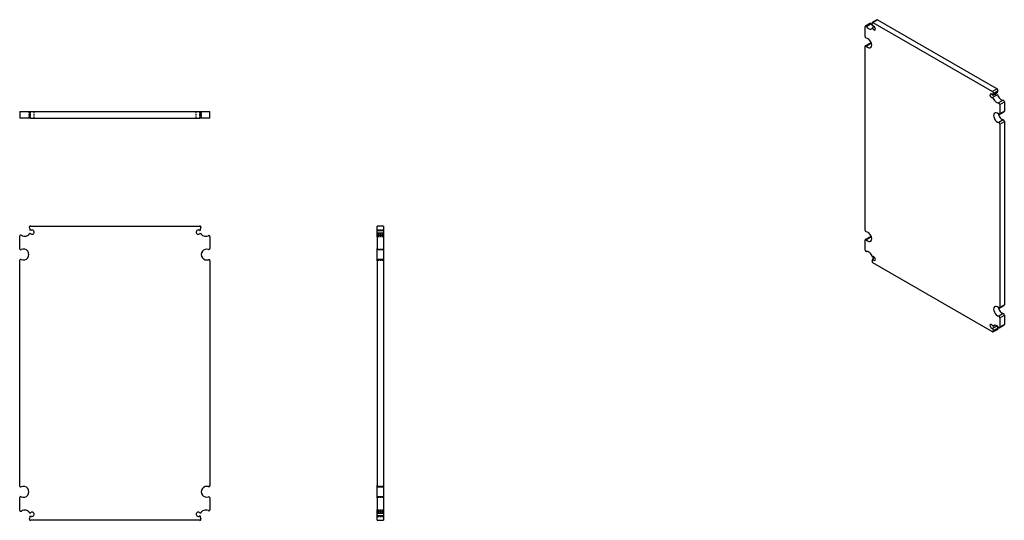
# Model space of a CAD drawing. Header units: inches. Extents: x 21 to 134, y 13 to 70.
import ezdxf

# ---------------------------------------------------------------- set-up
doc = ezdxf.new("R2010")
doc.units = ezdxf.units.IN
doc.header["$MEASUREMENT"] = 0
doc.linetypes.add('DASHED_SPACE', pattern=[0.2067, 0.1654, -0.0413])
for name, color, linetype, lineweight in [('Hidden Edges(ANSI)', 7, 'DASHED_SPACE', 25), ('Visible Edges(ANSI)', 7, 'Continuous', 25), ('Visible Tangent Edges(ANSI)', 7, 'Continuous', 25)]:
    doc.layers.add(name, color=color, linetype=linetype, lineweight=lineweight)

msp = doc.modelspace()

# ---------------------------------------------------------------- linework, layer by layer
at = {"layer": 'Hidden Edges(ANSI)', "ltscale": 1.209482}
for p, q in [((21.58, 59.16), (21.58, 59.91)), ((21.69, 59.91), (21.69, 59.16)), ((21.74, 59.16), (21.74, 59.91)), ((21.74, 59.16), (21.74, 59.91)), ((22.18, 59.16), (22.18, 59.91)), ((40.8, 59.16), (40.8, 59.91)), ((41.24, 59.91), (41.24, 59.16)), ((41.24, 59.16), (41.24, 59.91)), ((41.28, 59.16), (41.28, 59.91)), ((41.4, 59.16), (41.4, 59.91)), ((61.6, 46.29), (62.35, 46.29)), ((61.6, 45.79), (62.35, 45.79)), ((61.6, 45.69), (62.35, 45.69)), ((61.6, 45.55), (62.35, 45.55)), ((61.6, 44.08), (62.35, 44.08)), ((62.35, 44.01), (61.6, 44.01)), ((61.6, 42.9), (62.35, 42.9)), ((61.6, 42.83), (62.35, 42.83)), ((61.6, 16.78), (62.35, 16.78)), ((62.35, 16.71), (61.6, 16.71)), ((61.6, 15.6), (62.35, 15.6)), ((61.6, 15.53), (62.35, 15.53)), ((61.6, 14.06), (62.35, 14.06)), ((62.35, 13.92), (61.6, 13.92)), ((61.6, 13.81), (62.35, 13.81)), ((61.6, 13.31), (62.35, 13.31))]:
    msp.add_line(p, q, dxfattribs=at)
at = {"layer": 'Visible Edges(ANSI)'}
for p, q in [((119.08, 70.48), (118.55, 70.18)), ((119.14, 70.48), (132.92, 62.52)), ((117.74, 68.55), (117.74, 69.71)), ((117.76, 69.77), (118.29, 70.08)), ((118.79, 69.69), (118.57, 69.56)), ((118.6, 69.73), (118.63, 69.75)), ((118.61, 70.17), (132.39, 62.21)), ((117.74, 46.25), (117.74, 67.44)), ((117.76, 67.49), (118.29, 67.8)), ((132.93, 62.07), (132.4, 61.77)), ((132.43, 61.56), (132.96, 61.87)), ((133.21, 60.74), (133.21, 59.64)), ((133.74, 61.05), (133.74, 59.95)), ((20.51, 59.91), (20.71, 59.91)), ((20.51, 59.91), (20.51, 59.16)), ((20.71, 59.16), (20.51, 59.16)), ((20.71, 59.91), (21.62, 59.91)), ((21.62, 59.16), (20.71, 59.16)), ((21.62, 59.91), (21.74, 59.91)), ((21.62, 59.91), (21.62, 59.16)), ((21.74, 59.16), (21.62, 59.16)), ((21.74, 59.91), (41.23, 59.91)), ((21.74, 59.16), (41.23, 59.16)), ((41.23, 59.91), (41.36, 59.91)), ((41.36, 59.16), (41.23, 59.16)), ((41.36, 59.16), (41.36, 59.91)), ((41.36, 59.91), (42.2, 59.91)), ((42.2, 59.16), (41.36, 59.16)), ((42.2, 59.91), (42.38, 59.91)), ((42.38, 59.16), (42.2, 59.16)), ((42.38, 59.16), (42.38, 59.91)), ((133.18, 59.58), (133.71, 59.89)), ((133.21, 58.48), (133.21, 37.35)), ((133.74, 58.79), (133.74, 37.66)), ((21.74, 46.74), (41.23, 46.74)), ((61.6, 46.55), (61.6, 46.74)), ((62.35, 46.74), (61.6, 46.74)), ((61.6, 46.2), (61.6, 46.55)), ((62.35, 46.74), (62.35, 46.55)), ((62.35, 46.55), (62.35, 46.2)), ((20.51, 44.13), (20.51, 45.56)), ((42.38, 45.51), (42.38, 44.17)), ((62.35, 46.2), (61.6, 46.2)), ((61.6, 45.97), (61.6, 46.2)), ((61.6, 45.64), (61.6, 45.97)), ((61.6, 45.97), (62.35, 45.97)), ((61.6, 45.51), (61.6, 45.64)), ((62.35, 45.64), (61.6, 45.64)), ((61.6, 45.51), (61.6, 44.17)), ((62.35, 46.2), (62.35, 45.97)), ((62.35, 45.97), (62.35, 45.64)), ((62.35, 45.64), (62.35, 45.51)), ((62.35, 45.51), (62.35, 44.17)), ((117.76, 45.2), (118.29, 45.51)), ((61.6, 44.04), (61.6, 44.17)), ((62.35, 44.17), (62.35, 44.04)), ((117.74, 43.98), (117.74, 45.14)), ((61.6, 44.04), (62.35, 44.04)), ((61.6, 42.87), (61.6, 44.04)), ((62.35, 44.04), (62.35, 42.87)), ((118.57, 43.16), (118.69, 43.23)), ((118.85, 43.1), (118.6, 42.96)), ((20.51, 16.83), (20.51, 42.78)), ((42.38, 42.74), (42.38, 16.86)), ((61.6, 42.74), (61.6, 42.87)), ((62.35, 42.87), (61.6, 42.87)), ((61.6, 42.74), (61.6, 16.86)), ((62.35, 42.87), (62.35, 42.74)), ((62.35, 42.74), (62.35, 16.86)), ((132.39, 34.55), (118.61, 42.51)), ((133.18, 37.29), (133.71, 37.6)), ((133.74, 36.49), (133.74, 35.39)), ((132.4, 34.99), (132.86, 35.26)), ((132.69, 35.32), (132.43, 35.16)), ((133.18, 35.03), (133.71, 35.34)), ((133.21, 36.19), (133.21, 35.09)), ((132.98, 34.85), (132.45, 34.55)), ((61.6, 16.74), (61.6, 16.86)), ((61.6, 16.74), (62.35, 16.74)), ((61.6, 15.57), (61.6, 16.74)), ((62.35, 16.86), (62.35, 16.74)), ((62.35, 16.74), (62.35, 15.57)), ((20.51, 14.04), (20.51, 15.47)), ((42.38, 15.44), (42.38, 14.09)), ((61.6, 15.44), (61.6, 15.57)), ((62.35, 15.57), (61.6, 15.57)), ((61.6, 15.44), (61.6, 14.09)), ((62.35, 15.57), (62.35, 15.44)), ((62.35, 15.44), (62.35, 14.09)), ((61.6, 13.97), (61.6, 14.09)), ((61.6, 13.97), (62.35, 13.97)), ((61.6, 13.64), (61.6, 13.97)), ((62.35, 13.64), (61.6, 13.64)), ((61.6, 13.41), (61.6, 13.64)), ((62.35, 14.09), (62.35, 13.97)), ((62.35, 13.97), (62.35, 13.64)), ((62.35, 13.64), (62.35, 13.41)), ((41.23, 12.87), (21.74, 12.87)), ((61.6, 13.06), (61.6, 13.41)), ((61.6, 13.41), (62.35, 13.41)), ((61.6, 12.87), (61.6, 13.06)), ((61.6, 12.87), (62.35, 12.87)), ((62.35, 13.41), (62.35, 13.06)), ((62.35, 13.06), (62.35, 12.87))]:
    msp.add_line(p, q, dxfattribs=at)
for centre, radius, start, end in [((21.74, 46.62), 0.125, 90, 211.7523), ((21.08, 46.21), 0.656, 359.5702, 31.7523), ((41.23, 46.62), 0.125, 328.2477, 90), ((41.9, 46.21), 0.656, 148.2477, 180.4298), ((20.63, 45.56), 0.125, 55.3096, 180), ((21.08, 46.21), 0.656, 235.3096, 338.959), ((21.93, 46.04), 0.25, 197.2619, 141.2673), ((41.05, 46.04), 0.25, 38.7327, 342.7381), ((41.9, 46.21), 0.656, 201.041, 297.6551), ((42.26, 45.51), 0.125, 0, 117.6551), ((42.26, 44.17), 0.125, 251.6191, 0), ((20.63, 44.13), 0.125, 180, 295.1296), ((20.95, 43.46), 0.625, 244.8704, 115.1296), ((42.02, 43.46), 0.625, 71.6191, 288.3809), ((20.63, 42.78), 0.125, 64.8704, 180), ((42.26, 42.74), 0.125, 0, 108.3809), ((20.63, 16.83), 0.125, 180, 295.1296), ((20.95, 16.15), 0.625, 244.8704, 115.1296), ((42.02, 16.15), 0.625, 71.6191, 288.3809), ((42.26, 16.86), 0.125, 251.6191, 0), ((20.63, 15.47), 0.125, 64.8704, 180), ((42.26, 15.44), 0.125, 0, 108.3809), ((20.63, 14.04), 0.125, 180, 304.6904), ((21.08, 13.4), 0.656, 21.041, 124.6904), ((21.93, 13.56), 0.25, 218.7327, 162.7381), ((41.05, 13.56), 0.25, 17.2619, 321.2673), ((41.9, 13.4), 0.656, 62.3449, 158.959), ((42.26, 14.09), 0.125, 242.3449, 0), ((21.74, 12.99), 0.125, 148.2477, 270), ((21.08, 13.4), 0.656, 328.2477, 0.4298), ((41.23, 12.99), 0.125, 270, 31.7523), ((41.9, 13.4), 0.656, 179.5702, 211.7523)]:
    msp.add_arc(centre, radius, start, end, dxfattribs=at)
for centre, major_axis, start_param, end_param in [((119.14, 70.37), (-0.063, 0.108), 5.497787, 6.283185), ((117.83, 69.66), (-0.062, 0.108), 4.892325, 7.068583), ((118.14, 70), (0.328, -0.568), 4.892325, 6.701349), ((118.36, 69.97), (-0.062, 0.108), 4.892325, 6.283185), ((118.67, 70.31), (0.328, -0.568), 4.892325, 5.341705), ((118.61, 70.07), (-0.063, 0.108), 5.497787, 7.622766), ((118.14, 70), (0.328, -0.568), 0.777897, 1.339581), ((118.74, 69.52), (-0.125, 0.217), 1.086675, 6.392571), ((117.83, 68.49), (0.062, -0.108), 3.926991, 5.936381), ((118.05, 67.81), (-0.313, 0.541), 1.917601, 5.936381), ((117.83, 67.39), (-0.062, 0.108), 5.059193, 7.068583), ((118.36, 67.69), (-0.062, 0.108), 5.059193, 6.283185), ((118.58, 68.12), (0.312, -0.541), 5.059193, 5.269988), ((132.92, 62.42), (0.063, -0.108), 0.231216, 2.356194), ((133.39, 61.81), (-0.328, 0.568), 0.231216, 0.792899), ((132.26, 61.72), (0.125, -0.217), 1.461411, 6.767307), ((132.39, 62.11), (0.062, -0.108), 0.231216, 2.356194), ((132.86, 61.5), (-0.328, 0.568), 0.231216, 0.792899), ((132.86, 61.5), (0.328, -0.568), 4.294225, 5.98046), ((132.79, 62.03), (0.125, -0.217), 4.821775, 5.799064), ((133.39, 61.81), (0.328, -0.568), 4.294225, 5.98046), ((133.65, 61.1), (-0.063, 0.108), 3.926991, 5.98046), ((133.12, 60.79), (-0.063, 0.108), 3.926991, 5.98046), ((132.95, 59.21), (-0.312, 0.541), 5.176979, 8.960188), ((133.48, 59.51), (0.313, -0.541), 4.15479, 5.818595), ((133.12, 59.69), (0.062, -0.108), 5.176979, 7.068583), ((133.65, 58.84), (-0.063, 0.108), 3.926991, 5.818595), ((133.65, 60), (0.062, -0.108), 0, 0.785398), ((133.12, 58.53), (0.062, -0.108), 0.785398, 2.677002), ((117.83, 46.2), (0.062, -0.108), 3.926991, 5.936381), ((118.05, 45.52), (-0.313, 0.541), 1.917601, 5.936381), ((118.36, 45.4), (-0.062, 0.108), 5.059193, 6.283185), ((118.58, 45.82), (0.313, -0.541), 5.059193, 5.269988), ((117.83, 45.09), (-0.062, 0.108), 5.059193, 7.068583), ((117.83, 43.93), (0.062, -0.108), 3.926991, 6.103249), ((118.14, 43.22), (-0.328, 0.568), 4.294225, 6.103249), ((118.74, 43), (-0.125, 0.217), 1.461411, 6.767307), ((118.61, 42.61), (-0.062, 0.108), 0.231216, 2.356194), ((118.14, 43.22), (0.328, -0.568), 0.231216, 0.792899), ((132.95, 36.92), (-0.312, 0.541), 5.176979, 8.960188), ((133.65, 37.71), (0.062, -0.108), 0, 0.785398), ((133.48, 37.22), (0.313, -0.541), 4.15479, 5.818595), ((133.12, 37.4), (0.062, -0.108), 5.176979, 7.068583), ((133.12, 36.24), (0.062, -0.108), 0.785398, 2.677002), ((133.65, 36.54), (-0.063, 0.108), 3.926991, 5.818595), ((132.26, 35.2), (0.125, -0.217), 1.086675, 6.392571), ((132.86, 34.72), (-0.328, 0.568), 5.015114, 6.701349), ((133.39, 35.03), (0.328, -0.568), 4.083072, 4.481173), ((133.65, 35.44), (0.062, -0.108), 0, 0.785398), ((132.39, 34.66), (0.063, -0.108), 5.497787, 7.622766), ((132.86, 34.72), (-0.328, 0.568), 0.777897, 1.339581), ((132.92, 34.96), (0.063, -0.108), 0, 1.339581), ((133.12, 35.14), (0.062, -0.108), 5.015114, 7.068583)]:
    msp.add_ellipse(centre, major_axis=major_axis, ratio=0.57735, start_param=start_param, end_param=end_param, dxfattribs=at)
at = {"layer": 'Visible Tangent Edges(ANSI)'}
for p, q in [((118.61, 70.17), (119.14, 70.48)), ((117.88, 69.72), (118.41, 70.02)), ((117.86, 67.46), (118.39, 67.76)), ((132.92, 62.52), (132.39, 62.21)), ((132.47, 62.01), (133, 62.32)), ((133.61, 61.21), (133.08, 60.91)), ((133.21, 60.74), (133.74, 61.05)), ((133.62, 58.95), (133.09, 58.64)), ((133.74, 59.95), (133.21, 59.64)), ((133.21, 58.48), (133.74, 58.79)), ((117.86, 45.16), (118.39, 45.47)), ((133.74, 37.66), (133.21, 37.35)), ((133.62, 36.66), (133.09, 36.35)), ((133.21, 36.19), (133.74, 36.49)), ((133.74, 35.39), (133.21, 35.09)), ((133, 34.97), (132.47, 34.67))]:
    msp.add_line(p, q, dxfattribs=at)

doc.saveas('drawing.dxf')
